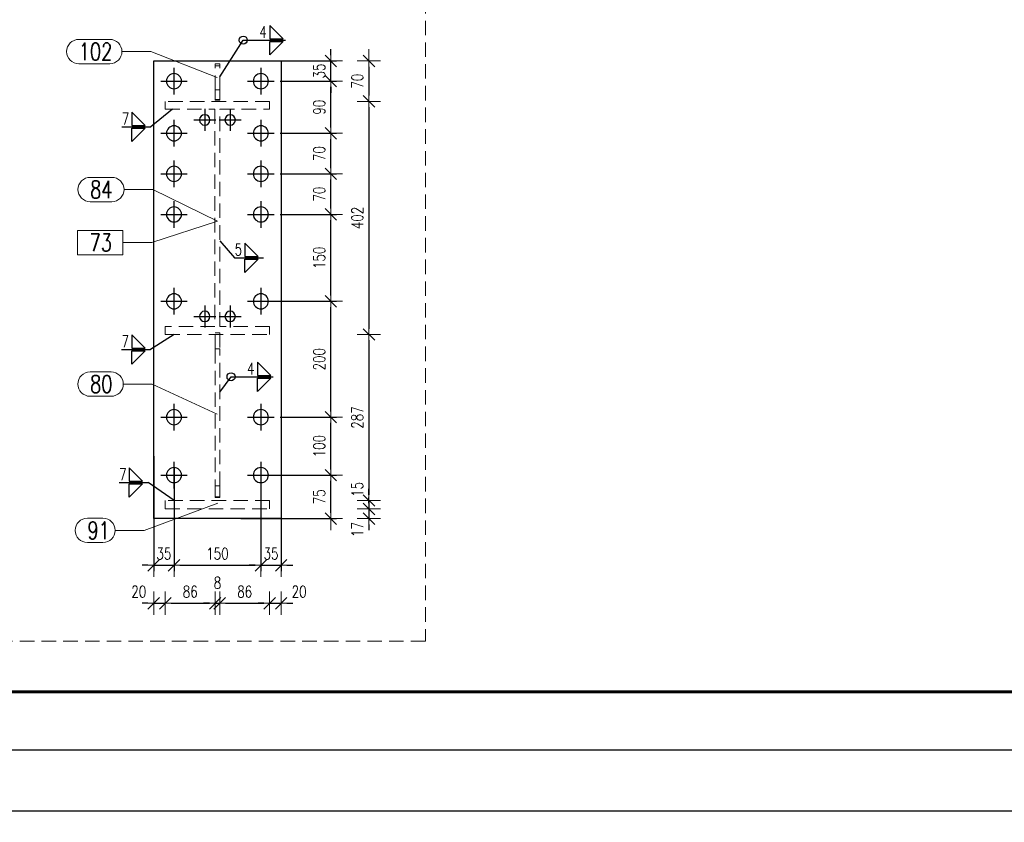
# Model space of a CAD drawing. Header units: millimetres. Extents: x 3526 to 4380, y 11541 to 12002.
# Tile 75 of 127: x 4048 to 4218, y 11541 to 11680. Entities that reach past the tile are written whole.
import ezdxf

# ---------------------------------------------------------------- set-up
doc = ezdxf.new("R2010")
doc.units = ezdxf.units.MM
doc.header["$LTSCALE"] = 10
doc.linetypes.add('HIDDEN', pattern=[0.375, 0.25, -0.125])
doc.linetypes.add('MITTE', pattern=[2, 1.25, -0.25, 0.25, -0.25])
doc.layers.get('Defpoints').update_dxf_attribs({"color": 1})
doc.layers.add('_FORMATKA', color=8, linetype='Continuous', plot=False)
for name, color, linetype, lineweight in [('_RAMKA', 7, 'Continuous', 35), ('PS_DIM', 4, 'Continuous', 13), ('PS_Hidden', 2, 'HIDDEN', 9), ('PS_Pos', 1, 'Continuous', 15), ('PS_SOLID', 7, 'Continuous', 30)]:
    doc.layers.add(name, color=color, linetype=linetype, lineweight=lineweight)
doc.layers.add('PS_MID', color=5, linetype='MITTE')
doc.layers.add('PS_WELD', color=1, linetype='Continuous')
doc.styles.add('simplex', font='simplex.shx', dxfattribs={"width": 0.75})
doc.dimstyles.new('1_10_PRZ', dxfattribs={"dimtxt": 2, "dimasz": 1, "dimexe": 2, "dimexo": 5, "dimgap": 1, "dimtad": 1, "dimdec": 0, "dimlfac": 10, "dimtxsty": 'simplex', "dimblk": 'dimznak', "dimcen": 2, "dimse1": 1, "dimse2": 1, "dimclrt": 3, "dimadec": 1, "dimazin": 0, "dimtfac": 1, "dimtdec": 0, "dimtix": 1, "dimtmove": 2, "dimatfit": 3, "dimldrblk": 'dim-grot', "dimfxl": 1, "dimarcsym": 0})
doc.dimstyles.new('1_10_SC', dxfattribs={"dimtxt": 2, "dimasz": 1, "dimexe": 1, "dimexo": 1, "dimgap": 1, "dimtad": 1, "dimdec": 0, "dimlfac": 10, "dimtxsty": 'simplex', "dimblk": 'dimznak', "dimcen": 2, "dimclrd": 256, "dimclre": 256, "dimclrt": 3, "dimadec": 1, "dimazin": 0, "dimtfac": 1, "dimtdec": 0, "dimtix": 1, "dimtmove": 2, "dimatfit": 3, "dimldrblk": 'dim-grot', "dimfxl": 1, "dimarcsym": 0})

# ---------------------------------------------------------------- blocks, each defined once
blk = doc.blocks.new('dimznak')
at = {"color": 0}
for points in [[(0, 2), (0, -2)], [(-2, 0), (2, 0)]]:
    blk.add_lwpolyline(points, dxfattribs=at)
at = {"color": 2}
blk.add_lwpolyline([(1, 1), (-1, -1)], dxfattribs=at)
blk = doc.blocks.new('*D9')
at = {"layer": 'Defpoints', "color": 0, "transparency": 16777216}
for p in [(3527.64, 11553.62), (4377.64, 11553.62), (4377.64, 11543.11)]:
    blk.add_point(p, dxfattribs=at)
at = {"layer": 'PS_DIM', "color": 0, "lineweight": -2, "transparency": 16777216}
blk.add_line((3528.64, 11543.11), (4376.64, 11543.11), dxfattribs=at)
at = {"layer": 'PS_DIM', "color": 0, "lineweight": -2, "transparency": 16777216, "rotation": 180}
blk.add_blockref('dimznak', (3527.64, 11543.11), dxfattribs=at)
at = {"layer": 'PS_DIM', "color": 0, "lineweight": -2, "transparency": 16777216}
blk.add_blockref('dimznak', (4377.64, 11543.11), dxfattribs=at)
at = {"layer": 'PS_DIM', "color": 3, "transparency": 16777216, "insert": (3952.64, 11545.11), "char_height": 2, "attachment_point": 5, "style": 'simplex'}
blk.add_mtext('8500', dxfattribs=at)
blk = doc.blocks.new('dim-grot')
blk.add_hatch(color=256).paths.add_polyline_path([(0, 0), (-2, 0.5), (-2, -0.5)])
blk.add_lwpolyline([(0, 0), (-2, 0.5), (-2, -0.5), (0, 0)])
blk = doc.blocks.new('*D238')
at = {"layer": 'Defpoints', "color": 0, "transparency": 16777216}
for p in [(4071.61, 11605.32), (4075.11, 11603.33), (4075.11, 11585.48)]:
    blk.add_point(p, dxfattribs=at)
at = {"layer": 'PS_DIM', "lineweight": -2, "transparency": 16777216}
for p, q in [((4071.61, 11604.32), (4071.61, 11584.48)), ((4075.11, 11602.33), (4075.11, 11584.48)), ((4070.61, 11585.48), (4069.61, 11585.48)), ((4071.61, 11585.48), (4075.11, 11585.48)), ((4076.11, 11585.48), (4077.11, 11585.48))]:
    blk.add_line(p, q, dxfattribs=at)
blk.add_blockref('dimznak', (4071.61, 11585.48), dxfattribs=at)
at = {"layer": 'PS_DIM', "lineweight": -2, "transparency": 16777216, "rotation": 180}
blk.add_blockref('dimznak', (4075.11, 11585.48), dxfattribs=at)
at = {"layer": 'PS_DIM', "color": 3, "transparency": 16777216, "insert": (4073.36, 11587.48), "char_height": 2, "attachment_point": 5, "style": 'simplex'}
blk.add_mtext('35', dxfattribs=at)
blk = doc.blocks.new('*D239')
at = {"layer": 'Defpoints', "color": 0, "transparency": 16777216}
for p in [(4075.11, 11603.33), (4090.11, 11603.33), (4090.11, 11585.48)]:
    blk.add_point(p, dxfattribs=at)
at = {"layer": 'PS_DIM', "lineweight": -2, "transparency": 16777216}
for p, q in [((4075.11, 11602.33), (4075.11, 11584.48)), ((4090.11, 11602.33), (4090.11, 11584.48)), ((4076.11, 11585.48), (4089.11, 11585.48))]:
    blk.add_line(p, q, dxfattribs=at)
at = {"layer": 'PS_DIM', "lineweight": -2, "transparency": 16777216, "rotation": 180}
blk.add_blockref('dimznak', (4075.11, 11585.48), dxfattribs=at)
at = {"layer": 'PS_DIM', "lineweight": -2, "transparency": 16777216}
blk.add_blockref('dimznak', (4090.11, 11585.48), dxfattribs=at)
at = {"layer": 'PS_DIM', "color": 3, "transparency": 16777216, "insert": (4082.61, 11587.48), "char_height": 2, "attachment_point": 5, "style": 'simplex'}
blk.add_mtext('150', dxfattribs=at)
blk = doc.blocks.new('*D240')
at = {"layer": 'Defpoints', "color": 0, "transparency": 16777216}
for p in [(4093.61, 11605.09), (4090.11, 11603.33), (4093.61, 11585.48)]:
    blk.add_point(p, dxfattribs=at)
at = {"layer": 'PS_DIM', "lineweight": -2, "transparency": 16777216}
for p, q in [((4093.61, 11604.09), (4093.61, 11584.48)), ((4090.11, 11602.33), (4090.11, 11584.48)), ((4089.11, 11585.48), (4088.11, 11585.48)), ((4090.11, 11585.48), (4093.61, 11585.48)), ((4094.61, 11585.48), (4095.61, 11585.48))]:
    blk.add_line(p, q, dxfattribs=at)
blk.add_blockref('dimznak', (4090.11, 11585.48), dxfattribs=at)
at = {"layer": 'PS_DIM', "lineweight": -2, "transparency": 16777216, "rotation": 180}
blk.add_blockref('dimznak', (4093.61, 11585.48), dxfattribs=at)
at = {"layer": 'PS_DIM', "color": 3, "transparency": 16777216, "insert": (4091.86, 11587.48), "char_height": 2, "attachment_point": 5, "style": 'simplex'}
blk.add_mtext('35', dxfattribs=at)
blk = doc.blocks.new('*D241')
at = {"layer": 'Defpoints', "color": 0, "transparency": 16777216}
for p in [(4071.61, 11599.11, -10.37), (4073.61, 11596.65), (4073.61, 11578.92)]:
    blk.add_point(p, dxfattribs=at)
at = {"layer": 'PS_DIM', "color": 0, "lineweight": -2, "transparency": 16777216}
for p, q in [((4070.61, 11578.92), (4069.61, 11578.92)), ((4071.61, 11578.92), (4073.61, 11578.92)), ((4074.61, 11578.92), (4075.61, 11578.92))]:
    blk.add_line(p, q, dxfattribs=at)
blk.add_blockref('dimznak', (4071.61, 11578.92), dxfattribs=at)
at = {"layer": 'PS_DIM', "color": 0, "lineweight": -2, "transparency": 16777216, "rotation": 180}
blk.add_blockref('dimznak', (4073.61, 11578.92), dxfattribs=at)
at = {"layer": 'PS_DIM', "color": 3, "transparency": 16777216, "insert": (4069.03, 11580.92), "char_height": 2, "attachment_point": 5, "style": 'simplex'}
blk.add_mtext('20', dxfattribs=at)
blk = doc.blocks.new('*D242')
at = {"layer": 'Defpoints', "color": 0, "transparency": 16777216}
for p in [(4082.21, 11603.27), (4073.61, 11596.65), (4082.21, 11578.92)]:
    blk.add_point(p, dxfattribs=at)
at = {"layer": 'PS_DIM', "color": 0, "lineweight": -2, "transparency": 16777216}
blk.add_line((4074.61, 11578.92), (4081.21, 11578.92), dxfattribs=at)
at = {"layer": 'PS_DIM', "color": 0, "lineweight": -2, "transparency": 16777216, "rotation": 180}
blk.add_blockref('dimznak', (4073.61, 11578.92), dxfattribs=at)
at = {"layer": 'PS_DIM', "color": 0, "lineweight": -2, "transparency": 16777216}
blk.add_blockref('dimznak', (4082.21, 11578.92), dxfattribs=at)
at = {"layer": 'PS_DIM', "color": 3, "transparency": 16777216, "insert": (4077.91, 11580.92), "char_height": 2, "attachment_point": 5, "style": 'simplex'}
blk.add_mtext('86', dxfattribs=at)
blk = doc.blocks.new('*D243')
at = {"layer": 'Defpoints', "color": 0, "transparency": 16777216}
for p in [(4082.21, 11603.27), (4083.01, 11602.99), (4083.01, 11578.92)]:
    blk.add_point(p, dxfattribs=at)
at = {"layer": 'PS_DIM', "color": 0, "lineweight": -2, "transparency": 16777216}
for p, q in [((4081.21, 11578.92), (4080.21, 11578.92)), ((4082.21, 11578.92), (4083.01, 11578.92)), ((4084.01, 11578.92), (4085.01, 11578.92))]:
    blk.add_line(p, q, dxfattribs=at)
blk.add_blockref('dimznak', (4082.21, 11578.92), dxfattribs=at)
at = {"layer": 'PS_DIM', "color": 0, "lineweight": -2, "transparency": 16777216, "rotation": 180}
blk.add_blockref('dimznak', (4083.01, 11578.92), dxfattribs=at)
at = {"layer": 'PS_DIM', "color": 3, "transparency": 16777216, "insert": (4082.61, 11582.45), "char_height": 2, "attachment_point": 5, "style": 'simplex'}
blk.add_mtext('8', dxfattribs=at)
blk = doc.blocks.new('*D244')
at = {"layer": 'Defpoints', "color": 0, "transparency": 16777216}
for p in [(4083.01, 11602.99), (4091.61, 11596.65), (4091.61, 11578.92)]:
    blk.add_point(p, dxfattribs=at)
at = {"layer": 'PS_DIM', "color": 0, "lineweight": -2, "transparency": 16777216}
blk.add_line((4084.01, 11578.92), (4090.61, 11578.92), dxfattribs=at)
at = {"layer": 'PS_DIM', "color": 0, "lineweight": -2, "transparency": 16777216, "rotation": 180}
blk.add_blockref('dimznak', (4083.01, 11578.92), dxfattribs=at)
at = {"layer": 'PS_DIM', "color": 0, "lineweight": -2, "transparency": 16777216}
blk.add_blockref('dimznak', (4091.61, 11578.92), dxfattribs=at)
at = {"layer": 'PS_DIM', "color": 3, "transparency": 16777216, "insert": (4087.31, 11580.92), "char_height": 2, "attachment_point": 5, "style": 'simplex'}
blk.add_mtext('86', dxfattribs=at)
blk = doc.blocks.new('*D245')
at = {"layer": 'Defpoints', "color": 0, "transparency": 16777216}
for p in [(4093.61, 11598.01), (4091.61, 11596.65), (4093.61, 11578.92)]:
    blk.add_point(p, dxfattribs=at)
at = {"layer": 'PS_DIM', "color": 0, "lineweight": -2, "transparency": 16777216}
for p, q in [((4090.61, 11578.92), (4089.61, 11578.92)), ((4091.61, 11578.92), (4093.61, 11578.92)), ((4094.61, 11578.92), (4095.61, 11578.92))]:
    blk.add_line(p, q, dxfattribs=at)
blk.add_blockref('dimznak', (4091.61, 11578.92), dxfattribs=at)
at = {"layer": 'PS_DIM', "color": 0, "lineweight": -2, "transparency": 16777216, "rotation": 180}
blk.add_blockref('dimznak', (4093.61, 11578.92), dxfattribs=at)
at = {"layer": 'PS_DIM', "color": 3, "transparency": 16777216, "insert": (4096.71, 11580.92), "char_height": 2, "attachment_point": 5, "style": 'simplex'}
blk.add_mtext('20', dxfattribs=at)
blk = doc.blocks.new('*D246')
at = {"layer": 'Defpoints', "color": 0, "transparency": 16777216}
for p in [(4087.81, 11601.03), (4102.18, 11601.03), (4085.62, 11593.53)]:
    blk.add_point(p, dxfattribs=at)
at = {"layer": 'PS_DIM', "lineweight": -2, "transparency": 16777216}
for p, q in [((4088.81, 11601.03), (4103.18, 11601.03)), ((4102.18, 11594.53), (4102.18, 11600.03)), ((4086.62, 11593.53), (4103.18, 11593.53))]:
    blk.add_line(p, q, dxfattribs=at)
for p, rotation in [((4102.18, 11601.03), 90), ((4102.18, 11593.53), 270)]:
    blk.add_blockref('dimznak', p, dxfattribs=dict(at, rotation=rotation))
at = {"layer": 'PS_DIM', "color": 3, "transparency": 16777216, "insert": (4100.18, 11597.28), "char_height": 2, "attachment_point": 5, "rotation": 90, "style": 'simplex'}
blk.add_mtext('75', dxfattribs=at)
blk = doc.blocks.new('*D247')
at = {"layer": 'Defpoints', "color": 0, "transparency": 16777216}
for p in [(4092.41, 11611.03), (4102.18, 11611.03), (4087.81, 11601.03)]:
    blk.add_point(p, dxfattribs=at)
at = {"layer": 'PS_DIM', "lineweight": -2, "transparency": 16777216}
for p, q in [((4093.41, 11611.03), (4103.18, 11611.03)), ((4102.18, 11602.03), (4102.18, 11610.03)), ((4088.81, 11601.03), (4103.18, 11601.03))]:
    blk.add_line(p, q, dxfattribs=at)
for p, rotation in [((4102.18, 11611.03), 90), ((4102.18, 11601.03), 270)]:
    blk.add_blockref('dimznak', p, dxfattribs=dict(at, rotation=rotation))
at = {"layer": 'PS_DIM', "color": 3, "transparency": 16777216, "insert": (4100.18, 11606.03), "char_height": 2, "attachment_point": 5, "rotation": 90, "style": 'simplex'}
blk.add_mtext('100', dxfattribs=at)
blk = doc.blocks.new('*D248')
at = {"layer": 'Defpoints', "color": 0, "transparency": 16777216}
for p in [(4091.41, 11631.03), (4102.18, 11631.03), (4092.41, 11611.03)]:
    blk.add_point(p, dxfattribs=at)
at = {"layer": 'PS_DIM', "lineweight": -2, "transparency": 16777216}
for p, q in [((4092.41, 11631.03), (4103.18, 11631.03)), ((4102.18, 11612.03), (4102.18, 11630.03)), ((4093.41, 11611.03), (4103.18, 11611.03))]:
    blk.add_line(p, q, dxfattribs=at)
for p, rotation in [((4102.18, 11631.03), 90), ((4102.18, 11611.03), 270)]:
    blk.add_blockref('dimznak', p, dxfattribs=dict(at, rotation=rotation))
at = {"layer": 'PS_DIM', "color": 3, "transparency": 16777216, "insert": (4100.18, 11621.03), "char_height": 2, "attachment_point": 5, "rotation": 90, "style": 'simplex'}
blk.add_mtext('200', dxfattribs=at)
blk = doc.blocks.new('*D249')
at = {"layer": 'Defpoints', "color": 0, "transparency": 16777216}
for p in [(4092.41, 11646.03), (4102.18, 11646.03), (4091.41, 11631.03)]:
    blk.add_point(p, dxfattribs=at)
at = {"layer": 'PS_DIM', "lineweight": -2, "transparency": 16777216}
for p, q in [((4093.41, 11646.03), (4103.18, 11646.03)), ((4102.18, 11632.03), (4102.18, 11645.03)), ((4092.41, 11631.03), (4103.18, 11631.03))]:
    blk.add_line(p, q, dxfattribs=at)
for p, rotation in [((4102.18, 11646.03), 90), ((4102.18, 11631.03), 270)]:
    blk.add_blockref('dimznak', p, dxfattribs=dict(at, rotation=rotation))
at = {"layer": 'PS_DIM', "color": 3, "transparency": 16777216, "insert": (4100.18, 11638.53), "char_height": 2, "attachment_point": 5, "rotation": 90, "style": 'simplex'}
blk.add_mtext('150', dxfattribs=at)
blk = doc.blocks.new('*D250')
at = {"layer": 'Defpoints', "color": 0, "transparency": 16777216}
for p in [(4092.41, 11653.03), (4102.18, 11653.03), (4092.41, 11646.03)]:
    blk.add_point(p, dxfattribs=at)
at = {"layer": 'PS_DIM', "lineweight": -2, "transparency": 16777216}
for p, q in [((4093.41, 11653.03), (4103.18, 11653.03)), ((4102.18, 11647.03), (4102.18, 11652.03)), ((4093.41, 11646.03), (4103.18, 11646.03))]:
    blk.add_line(p, q, dxfattribs=at)
for p, rotation in [((4102.18, 11653.03), 90), ((4102.18, 11646.03), 270)]:
    blk.add_blockref('dimznak', p, dxfattribs=dict(at, rotation=rotation))
at = {"layer": 'PS_DIM', "color": 3, "transparency": 16777216, "insert": (4100.18, 11649.53), "char_height": 2, "attachment_point": 5, "rotation": 90, "style": 'simplex'}
blk.add_mtext('70', dxfattribs=at)
blk = doc.blocks.new('*D251')
at = {"layer": 'Defpoints', "color": 0, "transparency": 16777216}
for p in [(4092.41, 11660.03), (4102.18, 11660.03), (4092.41, 11653.03)]:
    blk.add_point(p, dxfattribs=at)
at = {"layer": 'PS_DIM', "lineweight": -2, "transparency": 16777216}
for p, q in [((4093.41, 11660.03), (4103.18, 11660.03)), ((4102.18, 11654.03), (4102.18, 11659.03)), ((4093.41, 11653.03), (4103.18, 11653.03))]:
    blk.add_line(p, q, dxfattribs=at)
for p, rotation in [((4102.18, 11660.03), 90), ((4102.18, 11653.03), 270)]:
    blk.add_blockref('dimznak', p, dxfattribs=dict(at, rotation=rotation))
at = {"layer": 'PS_DIM', "color": 3, "transparency": 16777216, "insert": (4100.18, 11656.53), "char_height": 2, "attachment_point": 5, "rotation": 90, "style": 'simplex'}
blk.add_mtext('70', dxfattribs=at)
blk = doc.blocks.new('*D252')
at = {"layer": 'Defpoints', "color": 0, "transparency": 16777216}
for p in [(4092.41, 11669.03), (4102.18, 11669.03), (4092.41, 11660.03)]:
    blk.add_point(p, dxfattribs=at)
at = {"layer": 'PS_DIM', "lineweight": -2, "transparency": 16777216}
for p, q in [((4093.41, 11669.03), (4103.18, 11669.03)), ((4102.18, 11661.03), (4102.18, 11668.03)), ((4093.41, 11660.03), (4103.18, 11660.03))]:
    blk.add_line(p, q, dxfattribs=at)
for p, rotation in [((4102.18, 11669.03), 90), ((4102.18, 11660.03), 270)]:
    blk.add_blockref('dimznak', p, dxfattribs=dict(at, rotation=rotation))
at = {"layer": 'PS_DIM', "color": 3, "transparency": 16777216, "insert": (4100.18, 11664.53), "char_height": 2, "attachment_point": 5, "rotation": 90, "style": 'simplex'}
blk.add_mtext('90', dxfattribs=at)
blk = doc.blocks.new('*D253')
at = {"layer": 'Defpoints', "color": 0, "transparency": 16777216}
for p in [(4085.21, 11672.53), (4102.18, 11672.53), (4092.41, 11669.03)]:
    blk.add_point(p, dxfattribs=at)
at = {"layer": 'PS_DIM', "lineweight": -2, "transparency": 16777216}
for p, q in [((4102.18, 11673.53), (4102.18, 11674.53)), ((4086.21, 11672.53), (4103.18, 11672.53)), ((4102.18, 11669.03), (4102.18, 11672.53)), ((4093.41, 11669.03), (4103.18, 11669.03)), ((4102.18, 11668.03), (4102.18, 11667.03))]:
    blk.add_line(p, q, dxfattribs=at)
for p, rotation in [((4102.18, 11672.53), 270), ((4102.18, 11669.03), 90)]:
    blk.add_blockref('dimznak', p, dxfattribs=dict(at, rotation=rotation))
at = {"layer": 'PS_DIM', "color": 3, "transparency": 16777216, "insert": (4100.18, 11670.78), "char_height": 2, "attachment_point": 5, "rotation": 90, "style": 'simplex'}
blk.add_mtext('35', dxfattribs=at)
blk = doc.blocks.new('*D254')
at = {"layer": 'Defpoints', "color": 0, "transparency": 16777216}
for p in [(4086.21, 11672.53), (4086.21, 11665.53), (4108.75, 11665.53)]:
    blk.add_point(p, dxfattribs=at)
at = {"layer": 'PS_DIM', "color": 0, "lineweight": -2, "transparency": 16777216}
blk.add_line((4108.75, 11671.53), (4108.75, 11666.53), dxfattribs=at)
for p, rotation in [((4108.75, 11672.53), 90), ((4108.75, 11665.53), 270)]:
    blk.add_blockref('dimznak', p, dxfattribs=dict(at, rotation=rotation))
at = {"layer": 'PS_DIM', "color": 3, "transparency": 16777216, "insert": (4106.75, 11669.03), "char_height": 2, "attachment_point": 5, "rotation": 90, "style": 'simplex'}
blk.add_mtext('70', dxfattribs=at)
blk = doc.blocks.new('*D255')
at = {"layer": 'Defpoints', "color": 0, "transparency": 16777216}
for p in [(4086.21, 11665.53), (4086.28, 11625.31), (4108.75, 11625.31)]:
    blk.add_point(p, dxfattribs=at)
at = {"layer": 'PS_DIM', "color": 0, "lineweight": -2, "transparency": 16777216}
blk.add_line((4108.75, 11664.53), (4108.75, 11626.31), dxfattribs=at)
for p, rotation in [((4108.75, 11665.53), 90), ((4108.75, 11625.31), 270)]:
    blk.add_blockref('dimznak', p, dxfattribs=dict(at, rotation=rotation))
at = {"layer": 'PS_DIM', "color": 3, "transparency": 16777216, "insert": (4106.75, 11645.42), "char_height": 2, "attachment_point": 5, "rotation": 90, "style": 'simplex'}
blk.add_mtext('402', dxfattribs=at)
blk = doc.blocks.new('*D256')
at = {"layer": 'Defpoints', "color": 0, "transparency": 16777216}
for p in [(4086.28, 11625.31), (4086.28, 11596.65), (4108.75, 11596.65)]:
    blk.add_point(p, dxfattribs=at)
at = {"layer": 'PS_DIM', "color": 0, "lineweight": -2, "transparency": 16777216}
blk.add_line((4108.75, 11624.31), (4108.75, 11597.65), dxfattribs=at)
for p, rotation in [((4108.75, 11625.31), 90), ((4108.75, 11596.65), 270)]:
    blk.add_blockref('dimznak', p, dxfattribs=dict(at, rotation=rotation))
at = {"layer": 'PS_DIM', "color": 3, "transparency": 16777216, "insert": (4106.75, 11610.98), "char_height": 2, "attachment_point": 5, "rotation": 90, "style": 'simplex'}
blk.add_mtext('287', dxfattribs=at)
blk = doc.blocks.new('*D257')
at = {"layer": 'Defpoints', "color": 0, "transparency": 16777216}
for p in [(4086.28, 11596.65), (4086.28, 11595.19), (4108.75, 11595.19)]:
    blk.add_point(p, dxfattribs=at)
at = {"layer": 'PS_DIM', "color": 0, "lineweight": -2, "transparency": 16777216}
for p, q in [((4108.75, 11597.65), (4108.75, 11598.65)), ((4108.75, 11596.65), (4108.75, 11595.19)), ((4108.75, 11594.19), (4108.75, 11593.19))]:
    blk.add_line(p, q, dxfattribs=at)
for p, rotation in [((4108.75, 11596.65), 270), ((4108.75, 11595.19), 90)]:
    blk.add_blockref('dimznak', p, dxfattribs=dict(at, rotation=rotation))
at = {"layer": 'PS_DIM', "color": 3, "transparency": 16777216, "insert": (4106.75, 11598.56), "char_height": 2, "attachment_point": 5, "rotation": 90, "style": 'simplex'}
blk.add_mtext('15', dxfattribs=at)
blk = doc.blocks.new('*D258')
at = {"layer": 'Defpoints', "color": 0, "transparency": 16777216}
for p in [(4086.28, 11595.19), (4085.62, 11593.53), (4108.75, 11593.53)]:
    blk.add_point(p, dxfattribs=at)
at = {"layer": 'PS_DIM', "color": 0, "lineweight": -2, "transparency": 16777216}
for p, q in [((4108.75, 11596.19), (4108.75, 11597.19)), ((4108.75, 11595.19), (4108.75, 11593.53)), ((4108.75, 11592.53), (4108.75, 11591.53))]:
    blk.add_line(p, q, dxfattribs=at)
for p, rotation in [((4108.75, 11595.19), 270), ((4108.75, 11593.53), 90)]:
    blk.add_blockref('dimznak', p, dxfattribs=dict(at, rotation=rotation))
at = {"layer": 'PS_DIM', "color": 3, "transparency": 16777216, "insert": (4106.75, 11591.63), "char_height": 2, "attachment_point": 5, "rotation": 90, "style": 'simplex'}
blk.add_mtext('17', dxfattribs=at)
blk = doc.blocks.new('*X749')
at = {"color": 1}
for p, q in [((4060.63, 11652.43), (4064.38, 11652.43)), ((4066.48, 11650.33), (4071.48, 11650.33)), ((4082.64, 11644.84), (4071.48, 11650.33)), ((4060.63, 11648.23), (4064.38, 11648.23))]:
    blk.add_line(p, q, dxfattribs=at)
for centre, start, end in [((4060.63, 11650.33), 90, 270), ((4064.38, 11650.33), 270, 90)]:
    blk.add_arc(centre, 2.1, start, end, dxfattribs=at)
at = {"color": 2, "style": 'simplex', "width": 0.75}
blk.add_text('84', height=3, dxfattribs=at).set_placement((4060.63, 11648.83))
blk = doc.blocks.new('*X750')
at = {"color": 1}
for p, q in [((4082.64, 11644.84), (4071.28, 11641.17)), ((4066.28, 11643.27), (4058.44, 11643.27)), ((4058.44, 11643.27), (4058.44, 11639.07)), ((4066.28, 11639.07), (4066.28, 11643.27)), ((4066.28, 11641.17), (4071.28, 11641.17)), ((4058.44, 11639.07), (4066.28, 11639.07))]:
    blk.add_line(p, q, dxfattribs=at)
at = {"color": 30, "style": 'simplex', "width": 0.75}
blk.add_text('73', height=3, dxfattribs=at).set_placement((4060.54, 11639.67))
blk = doc.blocks.new('*X751')
at = {"color": 1}
for p, q in [((4058.67, 11676.24), (4064.02, 11676.24)), ((4066.12, 11674.14), (4071.12, 11674.14)), ((4082.58, 11669.69), (4071.12, 11674.14)), ((4058.67, 11672.04), (4064.02, 11672.04))]:
    blk.add_line(p, q, dxfattribs=at)
for centre, start, end in [((4058.67, 11674.14), 90, 270), ((4064.02, 11674.14), 270, 90)]:
    blk.add_arc(centre, 2.1, start, end, dxfattribs=at)
at = {"color": 2, "style": 'simplex', "width": 0.75}
blk.add_text('102', height=3, dxfattribs=at).set_placement((4058.67, 11672.64))
blk = doc.blocks.new('*X752')
at = {"color": 1}
for p, q in [((4060.62, 11618.84), (4064.26, 11618.84)), ((4066.36, 11616.74), (4071.36, 11616.74)), ((4082.57, 11611.57), (4071.36, 11616.74)), ((4060.62, 11614.64), (4064.26, 11614.64))]:
    blk.add_line(p, q, dxfattribs=at)
for centre, start, end in [((4060.62, 11616.74), 90, 270), ((4064.26, 11616.74), 270, 90)]:
    blk.add_arc(centre, 2.1, start, end, dxfattribs=at)
at = {"color": 2, "style": 'simplex', "width": 0.75}
blk.add_text('80', height=3, dxfattribs=at).set_placement((4060.62, 11615.24))
blk = doc.blocks.new('*X753')
at = {"color": 1}
for p, q in [((4082.67, 11596.18), (4069.94, 11591.49)), ((4060.16, 11593.59), (4062.84, 11593.59)), ((4064.94, 11591.49), (4069.94, 11591.49)), ((4060.16, 11589.39), (4062.84, 11589.39))]:
    blk.add_line(p, q, dxfattribs=at)
for centre, start, end in [((4060.16, 11591.49), 90, 270), ((4062.84, 11591.49), 270, 90)]:
    blk.add_arc(centre, 2.1, start, end, dxfattribs=at)
at = {"color": 2, "style": 'simplex', "width": 0.75}
blk.add_text('91', height=3, dxfattribs=at).set_placement((4060.16, 11589.99))
blk = doc.blocks.new('*X756')
at = {"color": 9}
for p in [(4074.87, 11664.18), (4066.09, 11661.15)]:
    blk.add_line(p, (4071.09, 11661.15), dxfattribs=at)
at = {"color": 3}
for p, q in [((4070.15, 11661.38), (4067.85, 11663.68)), ((4067.85, 11663.68), (4067.85, 11661.38)), ((4067.85, 11661.38), (4070.15, 11661.38)), ((4067.85, 11660.92), (4070.15, 11660.92)), ((4070.15, 11660.92), (4067.85, 11658.62)), ((4067.85, 11658.62), (4067.85, 11660.92))]:
    blk.add_line(p, q, dxfattribs=at)
at = {"color": 2, "style": 'simplex', "width": 0.75}
blk.add_text('7', height=2, dxfattribs=at).set_placement((4066.09, 11661.55))
blk = doc.blocks.new('*X757')
at = {"color": 3}
for p, q in [((4070.13, 11622.97), (4067.83, 11625.27)), ((4067.83, 11625.27), (4067.83, 11622.97)), ((4067.83, 11622.97), (4070.13, 11622.97)), ((4067.83, 11622.51), (4070.13, 11622.51)), ((4070.13, 11622.51), (4067.83, 11620.21)), ((4067.83, 11620.21), (4067.83, 11622.51))]:
    blk.add_line(p, q, dxfattribs=at)
at = {"color": 9}
for p in [(4075.12, 11625.31), (4066.07, 11622.74)]:
    blk.add_line(p, (4071.07, 11622.74), dxfattribs=at)
at = {"color": 2, "style": 'simplex', "width": 0.75}
blk.add_text('7', height=2, dxfattribs=at).set_placement((4066.07, 11623.14))
blk = doc.blocks.new('*X758')
at = {"color": 3}
for p, q in [((4069.68, 11599.99), (4067.38, 11602.29)), ((4067.38, 11602.29), (4067.38, 11599.99)), ((4067.38, 11599.99), (4069.68, 11599.99)), ((4067.38, 11599.53), (4069.68, 11599.53)), ((4069.68, 11599.53), (4067.38, 11597.23)), ((4067.38, 11597.23), (4067.38, 11599.53))]:
    blk.add_line(p, q, dxfattribs=at)
at = {"color": 9}
for p in [(4065.63, 11599.76), (4075.11, 11596.65)]:
    blk.add_line(p, (4070.63, 11599.76), dxfattribs=at)
at = {"color": 2, "style": 'simplex', "width": 0.75}
blk.add_text('7', height=2, dxfattribs=at).set_placement((4065.63, 11600.16))
blk = doc.blocks.new('*X761')
at = {"color": 9}
for p, q in [((4083.04, 11641.46), (4085.57, 11638.56)), ((4085.57, 11638.56), (4090.57, 11638.56))]:
    blk.add_line(p, q, dxfattribs=at)
at = {"color": 3}
for p, q in [((4089.62, 11638.79), (4087.32, 11641.09)), ((4087.32, 11641.09), (4087.32, 11638.79)), ((4087.32, 11638.79), (4089.62, 11638.79)), ((4087.32, 11638.33), (4089.62, 11638.33)), ((4089.62, 11638.33), (4087.32, 11636.03)), ((4087.32, 11636.03), (4087.32, 11638.33))]:
    blk.add_line(p, q, dxfattribs=at)
at = {"color": 2, "style": 'simplex', "width": 0.75}
blk.add_text('5', height=2, dxfattribs=at).set_placement((4085.57, 11638.96))
blk = doc.blocks.new('*X763')
at = {"color": 2}
for p, q in [((4091.85, 11618.23), (4089.55, 11620.53)), ((4089.55, 11620.53), (4089.55, 11618.23)), ((4089.55, 11618.23), (4091.85, 11618.23)), ((4089.55, 11617.77), (4091.85, 11617.77)), ((4091.85, 11617.77), (4089.55, 11615.47)), ((4089.55, 11615.47), (4089.55, 11617.77))]:
    blk.add_line(p, q, dxfattribs=at)
at = {"color": 9}
for p, q in [((4083.01, 11615.38), (4084.95, 11618)), ((4084.95, 11618), (4092.23, 11618))]:
    blk.add_line(p, q, dxfattribs=at)
blk.add_circle((4084.95, 11618), 0.69, dxfattribs=at)
at = {"color": 3, "style": 'simplex', "width": 0.75}
blk.add_text('4', height=2, dxfattribs=at).set_placement((4087.71, 11618.4))
blk = doc.blocks.new('*X764')
at = {"color": 2}
for p, q in [((4093.96, 11676.34), (4091.66, 11678.64)), ((4091.66, 11678.64), (4091.66, 11676.34)), ((4091.66, 11676.34), (4093.96, 11676.34)), ((4091.66, 11675.88), (4093.96, 11675.88)), ((4093.96, 11675.88), (4091.66, 11673.58)), ((4091.66, 11673.58), (4091.66, 11675.88))]:
    blk.add_line(p, q, dxfattribs=at)
at = {"color": 9}
for p, q in [((4083.01, 11669.78), (4087.06, 11676.11)), ((4087.06, 11676.11), (4094.34, 11676.11))]:
    blk.add_line(p, q, dxfattribs=at)
blk.add_circle((4087.06, 11676.11), 0.69, dxfattribs=at)
at = {"color": 3, "style": 'simplex', "width": 0.75}
blk.add_text('4', height=2, dxfattribs=at).set_placement((4089.82, 11676.51))

msp = doc.modelspace()

# ---------------------------------------------------------------- linework, layer by layer
at = {"color": 30, "linetype": 'Continuous', "extrusion": (-1, -2.95597e-15, 0)}
for p, q in [((4071.606, 11669.033, -16.118), (4071.606, 11670.953, -18.518)), ((4071.606, 11669.033, -12.768), (4071.606, 11670.953, -10.368)), ((4071.606, 11669.033, -16.118), (4071.606, 11670.953, -18.518)), ((4071.606, 11669.033, -12.768), (4071.606, 11670.953, -10.368)), ((4071.606, 11667.113, -18.518), (4071.606, 11669.033, -16.118)), ((4071.606, 11667.113, -10.368), (4071.606, 11669.033, -12.768)), ((4071.606, 11669.033, -18.518), (4071.606, 11669.033, -10.368)), ((4071.606, 11667.113, -18.518), (4071.606, 11669.033, -16.118)), ((4071.606, 11667.113, -10.368), (4071.606, 11669.033, -12.768)), ((4071.606, 11669.033, -18.518), (4071.606, 11669.033, -10.368)), ((4071.606, 11660.033, -16.118), (4071.606, 11661.953, -18.518)), ((4071.606, 11660.033, -12.768), (4071.606, 11661.953, -10.368)), ((4071.606, 11660.033, -16.118), (4071.606, 11661.953, -18.518)), ((4071.606, 11660.033, -12.768), (4071.606, 11661.953, -10.368)), ((4071.606, 11658.113, -18.518), (4071.606, 11660.033, -16.118)), ((4071.606, 11658.113, -10.368), (4071.606, 11660.033, -12.768)), ((4071.606, 11660.033, -18.518), (4071.606, 11660.033, -10.368)), ((4071.606, 11658.113, -18.518), (4071.606, 11660.033, -16.118)), ((4071.606, 11658.113, -10.368), (4071.606, 11660.033, -12.768)), ((4071.606, 11660.033, -18.518), (4071.606, 11660.033, -10.368)), ((4071.606, 11653.033, -16.118), (4071.606, 11654.953, -18.518)), ((4071.606, 11653.033, -12.768), (4071.606, 11654.953, -10.368)), ((4071.606, 11653.033, -16.118), (4071.606, 11654.953, -18.518)), ((4071.606, 11653.033, -12.768), (4071.606, 11654.953, -10.368)), ((4071.606, 11651.113, -18.518), (4071.606, 11653.033, -16.118)), ((4071.606, 11651.113, -10.368), (4071.606, 11653.033, -12.768)), ((4071.606, 11653.033, -18.518), (4071.606, 11653.033, -10.368)), ((4071.606, 11651.113, -18.518), (4071.606, 11653.033, -16.118)), ((4071.606, 11651.113, -10.368), (4071.606, 11653.033, -12.768)), ((4071.606, 11653.033, -18.518), (4071.606, 11653.033, -10.368)), ((4071.606, 11646.033, -16.118), (4071.606, 11647.953, -18.518)), ((4071.606, 11646.033, -12.768), (4071.606, 11647.953, -10.368)), ((4071.606, 11646.033, -16.118), (4071.606, 11647.953, -18.518)), ((4071.606, 11646.033, -12.768), (4071.606, 11647.953, -10.368)), ((4071.606, 11644.113, -18.518), (4071.606, 11646.033, -16.118)), ((4071.606, 11644.113, -10.368), (4071.606, 11646.033, -12.768)), ((4071.606, 11646.033, -18.518), (4071.606, 11646.033, -10.368)), ((4071.606, 11644.113, -18.518), (4071.606, 11646.033, -16.118)), ((4071.606, 11644.113, -10.368), (4071.606, 11646.033, -12.768)), ((4071.606, 11646.033, -18.518), (4071.606, 11646.033, -10.368)), ((4071.606, 11631.033, -16.118), (4071.606, 11632.953, -18.518)), ((4071.606, 11631.033, -12.768), (4071.606, 11632.953, -10.368)), ((4071.606, 11631.033, -16.118), (4071.606, 11632.953, -18.518)), ((4071.606, 11631.033, -12.768), (4071.606, 11632.953, -10.368)), ((4071.606, 11629.113, -18.518), (4071.606, 11631.033, -16.118)), ((4071.606, 11629.113, -10.368), (4071.606, 11631.033, -12.768)), ((4071.606, 11631.033, -18.518), (4071.606, 11631.033, -10.368)), ((4071.606, 11629.113, -18.518), (4071.606, 11631.033, -16.118)), ((4071.606, 11629.113, -10.368), (4071.606, 11631.033, -12.768)), ((4071.606, 11631.033, -18.518), (4071.606, 11631.033, -10.368)), ((4071.606, 11611.033, -16.118), (4071.606, 11612.953, -18.518)), ((4071.606, 11611.033, -12.768), (4071.606, 11612.953, -10.368)), ((4071.606, 11611.033, -16.118), (4071.606, 11612.953, -18.518)), ((4071.606, 11611.033, -12.768), (4071.606, 11612.953, -10.368)), ((4071.606, 11609.113, -18.518), (4071.606, 11611.033, -16.118)), ((4071.606, 11609.113, -10.368), (4071.606, 11611.033, -12.768)), ((4071.606, 11611.033, -18.518), (4071.606, 11611.033, -10.368)), ((4071.606, 11609.113, -18.518), (4071.606, 11611.033, -16.118)), ((4071.606, 11609.113, -10.368), (4071.606, 11611.033, -12.768)), ((4071.606, 11611.033, -18.518), (4071.606, 11611.033, -10.368)), ((4071.606, 11601.033, -16.118), (4071.606, 11602.953, -18.518)), ((4071.606, 11601.033, -12.768), (4071.606, 11602.953, -10.368)), ((4071.606, 11601.033, -16.118), (4071.606, 11602.953, -18.518)), ((4071.606, 11601.033, -12.768), (4071.606, 11602.953, -10.368)), ((4071.606, 11599.113, -18.518), (4071.606, 11601.033, -16.118)), ((4071.606, 11599.113, -10.368), (4071.606, 11601.033, -12.768)), ((4071.606, 11601.033, -18.518), (4071.606, 11601.033, -10.368)), ((4071.606, 11599.113, -18.518), (4071.606, 11601.033, -16.118)), ((4071.606, 11599.113, -10.368), (4071.606, 11601.033, -12.768)), ((4071.606, 11601.033, -18.518), (4071.606, 11601.033, -10.368))]:
    msp.add_line(p, q, dxfattribs=at)
at = {"layer": '_FORMATKA', "lineweight": -3}
msp.add_lwpolyline([(3527.638, 11553.623), (4377.638, 11553.623), (4377.638, 11973.623), (3527.638, 11973.623)], close=True, dxfattribs=at)
at = {"layer": '_RAMKA', "lineweight": -3, "const_width": 0.5}
msp.add_lwpolyline([(3557.638, 11563.623), (4367.638, 11563.623), (4367.638, 11963.623), (3557.638, 11963.623)], close=True, dxfattribs=at)
at = {"layer": 'PS_Hidden', "color": 2, "linetype": 'HIDDEN', "extrusion": (-1, -2.95597e-15, 0)}
for p, q in [((4082.206, 11672.033), (4083.006, 11672.033)), ((4082.206, 11667.533), (4082.206, 11672.033)), ((4082.206, 11671.667), (4083.006, 11671.667)), ((4083.006, 11667.533), (4083.006, 11672.033)), ((4082.206, 11667.533), (4083.006, 11667.533)), ((4082.206, 11665.746), (4082.206, 11667.533)), ((4083.006, 11667.533), (4083.006, 11665.746)), ((4073.606, 11665.533), (4073.606, 11664.176)), ((4091.606, 11665.533), (4073.606, 11665.533)), ((4073.606, 11664.176), (4082.176, 11664.176)), ((4082.176, 11664.176), (4082.176, 11626.664)), ((4083.006, 11665.845), (4082.206, 11665.845)), ((4083.006, 11665.746), (4082.206, 11665.746)), ((4083.036, 11664.176), (4091.606, 11664.176)), ((4083.036, 11626.664), (4083.036, 11664.176)), ((4091.606, 11664.176), (4091.606, 11665.533)), ((4073.606, 11626.664), (4073.606, 11625.306)), ((4082.176, 11626.664), (4073.606, 11626.664)), ((4073.606, 11625.306), (4091.606, 11625.306)), ((4082.206, 11625.617), (4082.206, 11625.572)), ((4082.206, 11625.617), (4083.006, 11625.617)), ((4082.206, 11622.806), (4082.206, 11625.572)), ((4082.206, 11625.572), (4083.006, 11625.572)), ((4083.006, 11625.572), (4083.006, 11625.617)), ((4083.006, 11625.572), (4083.006, 11622.806)), ((4091.606, 11626.664), (4083.036, 11626.664)), ((4091.606, 11625.306), (4091.606, 11626.664)), ((4082.206, 11622.806), (4082.206, 11599.158)), ((4083.006, 11622.806), (4082.206, 11622.806)), ((4083.006, 11599.158), (4083.006, 11622.806)), ((4082.206, 11597.195), (4082.206, 11599.158)), ((4082.206, 11599.158), (4083.006, 11599.158)), ((4083.006, 11599.158), (4083.006, 11597.195)), ((4091.606, 11596.653), (4073.606, 11596.653)), ((4073.606, 11595.188), (4073.606, 11596.653)), ((4083.006, 11597.299), (4082.206, 11597.299)), ((4083.006, 11597.195), (4082.206, 11597.195)), ((4091.606, 11595.188), (4091.606, 11596.653)), ((4073.606, 11595.188), (4091.606, 11595.188))]:
    msp.add_line(p, q, dxfattribs=at)
at = {"layer": 'PS_Hidden', "color": 2, "linetype": 'HIDDEN'}
msp.add_lwpolyline([(3921.053, 11694.472), (4118.497, 11694.472), (4118.497, 11572.379), (3921.053, 11572.379)], close=True, dxfattribs=at)
at = {"layer": 'PS_MID', "color": 5, "linetype": 'MITTE', "extrusion": (-1, -2.95597e-15, 0)}
for p, q in [((4075.106, 11671.333), (4075.106, 11666.733)), ((4090.106, 11671.333), (4090.106, 11666.733)), ((4072.806, 11669.033), (4077.406, 11669.033)), ((4087.806, 11669.033), (4092.406, 11669.033)), ((4080.406, 11664.233), (4080.406, 11660.433)), ((4084.806, 11664.233), (4084.806, 11660.433)), ((4075.106, 11662.333), (4075.106, 11657.733)), ((4078.506, 11662.333), (4082.306, 11662.333)), ((4082.906, 11662.333), (4086.706, 11662.333)), ((4090.106, 11662.333), (4090.106, 11657.733)), ((4072.806, 11660.033), (4077.406, 11660.033)), ((4087.806, 11660.033), (4092.406, 11660.033)), ((4075.106, 11655.333), (4075.106, 11650.733)), ((4090.106, 11655.333), (4090.106, 11650.733)), ((4072.806, 11653.033), (4077.406, 11653.033)), ((4087.806, 11653.033), (4092.406, 11653.033)), ((4075.106, 11648.333), (4075.106, 11643.733)), ((4090.106, 11648.333), (4090.106, 11643.733)), ((4071.606, 11643.697, 0.02), (4071.606, 11645.731, -19.033)), ((4072.806, 11646.033), (4077.406, 11646.033)), ((4087.806, 11646.033), (4092.406, 11646.033)), ((4075.106, 11633.333), (4075.106, 11628.733)), ((4090.106, 11633.333), (4090.106, 11628.733)), ((4072.806, 11631.033), (4077.406, 11631.033)), ((4080.406, 11630.333), (4080.406, 11626.533)), ((4084.806, 11630.333), (4084.806, 11626.533)), ((4087.806, 11631.033), (4092.406, 11631.033)), ((4078.506, 11628.433), (4082.306, 11628.433)), ((4082.906, 11628.433), (4086.706, 11628.433)), ((4075.106, 11613.333), (4075.106, 11608.733)), ((4090.106, 11613.333), (4090.106, 11608.733)), ((4072.806, 11611.033), (4077.406, 11611.033)), ((4087.806, 11611.033), (4092.406, 11611.033)), ((4075.106, 11603.333), (4075.106, 11598.733)), ((4090.106, 11603.333), (4090.106, 11598.733)), ((4072.806, 11601.033), (4077.406, 11601.033)), ((4087.806, 11601.033), (4092.406, 11601.033))]:
    msp.add_line(p, q, dxfattribs=at)
at = {"layer": 'PS_SOLID', "color": 7, "linetype": 'Continuous', "extrusion": (-1, -2.95597e-15, 0)}
for p, q in [((4071.606, 11672.533), (4093.606, 11672.533)), ((4071.606, 11593.533), (4071.606, 11672.533)), ((4093.606, 11672.533), (4093.606, 11593.533)), ((4093.606, 11593.533), (4071.606, 11593.533))]:
    msp.add_line(p, q, dxfattribs=at)
at = {"layer": 'PS_SOLID', "color": 7, "linetype": 'Continuous', "extrusion": (7.16355e-19, 5.575e-17, -1)}
for centre in [(-4075.106, 11669.033), (-4090.106, 11669.033), (-4075.106, 11631.033), (-4090.106, 11631.033)]:
    msp.add_circle(centre, 1.3, dxfattribs=at)
at = {"layer": 'PS_SOLID', "color": 7, "linetype": 'Continuous', "extrusion": (4.64212e-19, 6.97335e-17, -1)}
for centre in [(-4080.406, 11662.333), (-4084.806, 11662.333)]:
    msp.add_circle(centre, 0.9, dxfattribs=at)
at = {"layer": 'PS_SOLID', "color": 7, "linetype": 'Continuous', "extrusion": (-1.00857e-18, 5.59341e-17, -1)}
for centre in [(-4075.106, 11660.033), (-4090.106, 11660.033), (-4075.106, 11653.033), (-4090.106, 11653.033), (-4075.106, 11646.033), (-4090.106, 11646.033), (-4075.106, 11611.033), (-4090.106, 11611.033), (-4075.106, 11601.033), (-4090.106, 11601.033)]:
    msp.add_circle(centre, 1.3, dxfattribs=at)
at = {"layer": 'PS_SOLID', "color": 7, "linetype": 'Continuous', "extrusion": (-7.56429e-19, 4.19505e-17, -1)}
for centre in [(-4080.406, 11628.433), (-4084.806, 11628.433)]:
    msp.add_circle(centre, 0.9, dxfattribs=at)

# ---------------------------------------------------------------- block references
at = {"layer": 'PS_Pos'}
for name in ['*X751', '*X749', '*X750', '*X752', '*X753']:
    msp.add_blockref(name, (0, 0), dxfattribs=at)
at = {"layer": 'PS_WELD'}
for name in ['*X764', '*X756', '*X761', '*X757', '*X763', '*X758']:
    msp.add_blockref(name, (0, 0), dxfattribs=at)

# ---------------------------------------------------------------- dimensions: what is measured, and where the dimension line sits
at = {"layer": 'PS_DIM'}
for base, p1, p2, dimstyle, picture, middle in [((4102.184, 11672.533), (4092.406, 11669.033), (4085.212, 11672.533), '1_10_SC', '*D253', (4100.184, 11670.783)), ((4108.746, 11665.533), (4086.212, 11672.533), (4086.212, 11665.533), '1_10_PRZ', '*D254', (4106.746, 11669.033)), ((4102.184, 11669.033), (4092.406, 11660.033), (4092.406, 11669.033), '1_10_SC', '*D252', (4100.184, 11664.533)), ((4108.746, 11625.306), (4086.212, 11665.533), (4086.28, 11625.306), '1_10_PRZ', '*D255', (4106.746, 11645.42)), ((4102.184, 11660.033), (4092.406, 11653.033), (4092.406, 11660.033), '1_10_SC', '*D251', (4100.184, 11656.533)), ((4102.184, 11653.033), (4092.406, 11646.033), (4092.406, 11653.033), '1_10_SC', '*D250', (4100.184, 11649.533)), ((4102.184, 11646.033), (4091.406, 11631.033), (4092.406, 11646.033), '1_10_SC', '*D249', (4100.184, 11638.533)), ((4102.184, 11631.033), (4092.406, 11611.033), (4091.406, 11631.033), '1_10_SC', '*D248', (4100.184, 11621.033)), ((4108.746, 11596.653), (4086.28, 11625.306), (4086.28, 11596.653), '1_10_PRZ', '*D256', (4106.746, 11610.979)), ((4102.184, 11611.033), (4087.806, 11601.033), (4092.406, 11611.033), '1_10_SC', '*D247', (4100.184, 11606.033)), ((4102.184, 11601.033), (4085.616, 11593.533), (4087.806, 11601.033), '1_10_SC', '*D246', (4100.184, 11597.283))]:
    dim = msp.add_linear_dim(base=base, p1=p1, p2=p2, angle=90, dimstyle=dimstyle, dxfattribs=at)
    dim.commit()
    dim.dimension.update_dxf_attribs({"geometry": picture, "text_midpoint": middle})
for base, p1, p2, dimstyle, picture, middle in [((4075.106, 11585.477), (4071.606, 11605.315), (4075.106, 11603.333), '1_10_SC', '*D238', (4073.356, 11587.477)), ((4093.606, 11585.477), (4090.106, 11603.333), (4093.606, 11605.092), '1_10_SC', '*D240', (4091.856, 11587.477)), ((4082.206, 11578.923), (4073.606, 11596.653), (4082.206, 11603.267), '1_10_PRZ', '*D242', (4077.906, 11580.923)), ((4090.106, 11585.477), (4075.106, 11603.333), (4090.106, 11603.333), '1_10_SC', '*D239', (4082.606, 11587.477)), ((4091.606, 11578.923), (4083.006, 11602.985), (4091.606, 11596.653), '1_10_PRZ', '*D244', (4087.306, 11580.923)), ((4377.638, 11543.109), (3527.638, 11553.623), (4377.638, 11553.623), '1_10_PRZ', '*D9', (3952.638, 11545.109))]:
    dim = msp.add_linear_dim(base=base, p1=p1, p2=p2, dimstyle=dimstyle, dxfattribs=at)
    dim.commit()
    dim.dimension.update_dxf_attribs({"geometry": picture, "text_midpoint": middle})
for base, p1, p2, picture, middle in [((4083.006, 11578.923), (4082.206, 11603.267), (4083.006, 11602.985), '*D243', (4082.606, 11582.446)), ((4073.606, 11578.923), (4071.606, 11599.113, -10.368), (4073.606, 11596.653), '*D241', (4069.029, 11580.923)), ((4093.606, 11578.923), (4091.606, 11596.653), (4093.606, 11598.013), '*D245', (4096.711, 11580.923))]:
    dim = msp.add_linear_dim(base=base, p1=p1, p2=p2, dimstyle='1_10_PRZ', dxfattribs=at)
    dim.commit()
    dim.dimension.update_dxf_attribs({"geometry": picture, "text_midpoint": middle, "dimtype": 128})
for base, p1, p2, picture, middle in [((4108.746, 11595.188), (4086.28, 11596.653), (4086.28, 11595.188), '*D257', (4106.746, 11598.559)), ((4108.746, 11593.533), (4086.28, 11595.188), (4085.616, 11593.533), '*D258', (4106.746, 11591.626))]:
    dim = msp.add_linear_dim(base=base, p1=p1, p2=p2, angle=90, dimstyle='1_10_PRZ', dxfattribs=at)
    dim.commit()
    dim.dimension.update_dxf_attribs({"geometry": picture, "text_midpoint": middle, "dimtype": 128})

doc.saveas('drawing.dxf')
